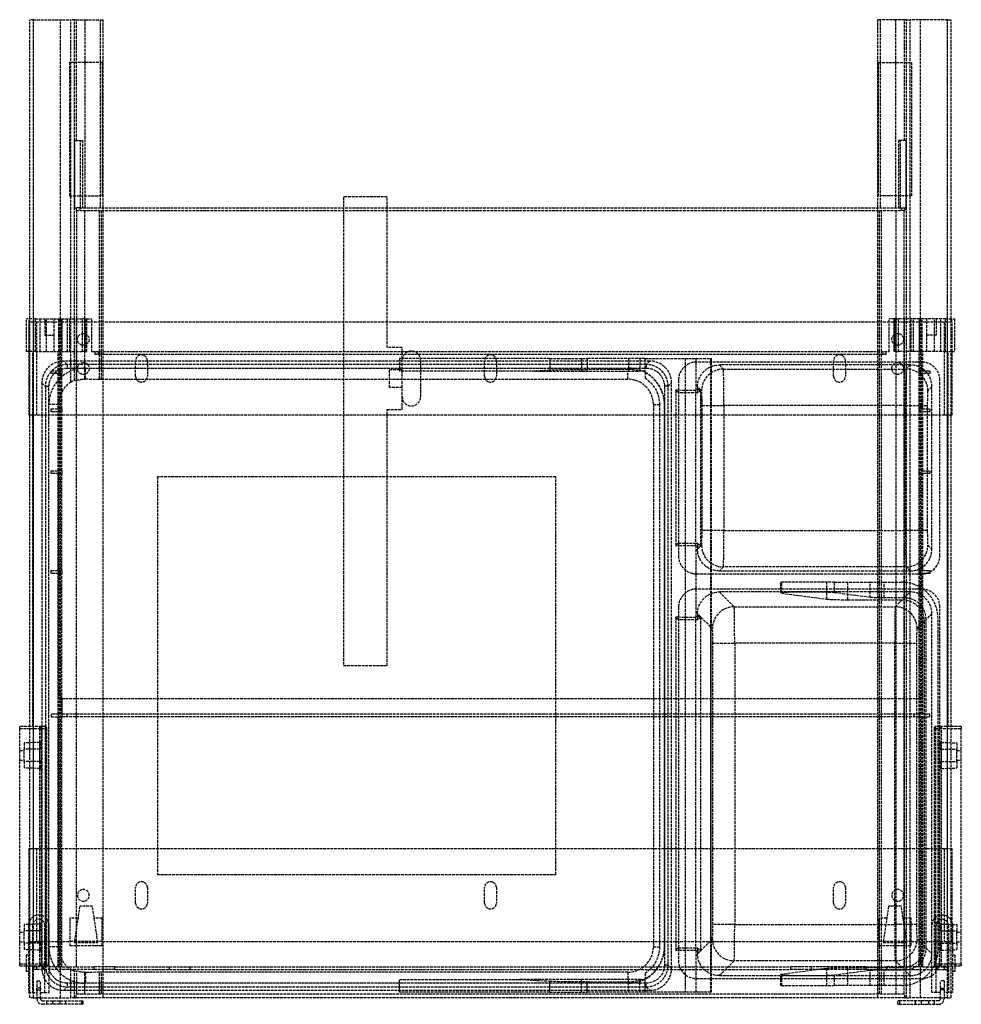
# Model space of a CAD drawing. Header units: millimetres. Extents: x -259 to 259, y -4 to 538.
import ezdxf

# ---------------------------------------------------------------- set-up
doc = ezdxf.new("R2010")
doc.units = ezdxf.units.MM
doc.header["$LTSCALE"] = 10
doc.linetypes.add('ALLCAD_Strich', pattern=[0.2, 0.15, -0.05])
doc.layers.add('BESCH_KONT_sich_schn_grun_2d', color=10, linetype='Continuous')

msp = doc.modelspace()

# ---------------------------------------------------------------- linework, layer by layer
at = {"layer": 'BESCH_KONT_sich_schn_grun_2d', "linetype": 'ALLCAD_Strich'}
for p, q in [((-251.4, 538.5), (-253.4, 538.5)), ((-253.4, 373.82), (-253.4, 538.5)), ((-251.5, 0), (-251.5, 538.5)), ((-251.4, 538.5), (-230.84, 538.5)), ((-251.4, 373.82), (-251.4, 538.5)), ((-236.5, 0), (-236.5, 538.5)), ((-230.84, 373.82), (-230.84, 538.5)), ((-228.84, 538.5), (-230.84, 538.5)), ((-228.84, 373.82), (-228.84, 538.5)), ((-228.84, 538.5), (-227.67, 538.5)), ((-227.67, 472), (-227.67, 538.5)), ((-227.67, 538.5), (-222.92, 538.5)), ((-222.92, 538.5), (-214.46, 538.5)), ((-222.92, 435), (-222.92, 538.5)), ((-214.46, 538.5), (-213.1, 538.5)), ((-214.46, 435), (-214.46, 538.5)), ((-213.1, 435), (-213.1, 538.5)), ((214.46, 538.5), (213.1, 538.5)), ((213.1, 435), (213.1, 538.5)), ((214.46, 435), (214.46, 538.5)), ((222.92, 538.5), (214.46, 538.5)), ((222.92, 435), (222.92, 538.5)), ((227.67, 538.5), (222.92, 538.5)), ((227.67, 472), (227.67, 538.5)), ((228.84, 538.5), (227.67, 538.5)), ((228.84, 538.5), (230.84, 538.5)), ((228.84, 373.82), (228.84, 538.5)), ((251.4, 538.5), (230.84, 538.5)), ((230.84, 373.82), (230.84, 538.5)), ((236.5, 0), (236.5, 538.5)), ((251.4, 373.82), (251.4, 538.5)), ((251.4, 538.5), (253.4, 538.5)), ((251.5, 0), (251.5, 538.5)), ((253.4, 373.82), (253.4, 538.5)), ((-231.6, 515), (-231.6, 441.5)), ((-213.4, 515), (-231.6, 515)), ((-213.4, 441.5), (-213.4, 515)), ((213.4, 441.5), (213.4, 515)), ((213.4, 515), (231.6, 515)), ((231.6, 515), (231.6, 441.5)), ((-228.61, 435), (-228.61, 472)), ((-228.61, 472), (-225.61, 472)), ((-225.61, 472), (-224.48, 472)), ((-225.61, 435), (-225.61, 472)), ((-224.48, 472), (-224.48, 435)), ((224.48, 472), (224.48, 435)), ((225.61, 472), (224.48, 472)), ((225.61, 435), (225.61, 472)), ((228.61, 472), (225.61, 472)), ((228.61, 435), (228.61, 472)), ((-231.6, 441.5), (-213.4, 441.5)), ((-56.8, 440.9), (-80.8, 440.9)), ((-80.8, 440.9), (-80.8, 435)), ((-56.8, 435), (-56.8, 440.9)), ((231.6, 441.5), (213.4, 441.5)), ((-228.61, 435), (-228, 435)), ((-226, 435), (-228, 435)), ((-228, 435), (-228, 433.5)), ((-226, 435), (226, 435)), ((-226, 435), (-226, 433.5)), ((-213.1, 0), (-213.1, 435)), ((-80.8, 435), (-80.8, 183)), ((-56.8, 358), (-56.8, 435)), ((213.1, 0), (213.1, 435)), ((226, 435), (228, 435)), ((226, 435), (226, 433.5)), ((228.61, 435), (228, 435)), ((228, 435), (228, 433.5)), ((-228, 433.5), (-226, 433.5)), ((-227.6, 373.82), (-227.6, 433.5)), ((-226, 433.5), (226, 433.5)), ((-223.26, 373.82), (-223.26, 433.5)), ((-215.06, 355.82), (-215.06, 433.5)), ((-214, 355.82), (-214, 433.5)), ((214, 355.82), (214, 433.5)), ((215.06, 355.82), (215.06, 433.5)), ((223.26, 373.82), (223.26, 433.5)), ((228, 433.5), (226, 433.5)), ((227.6, 373.82), (227.6, 433.5)), ((-250.27, 373.82), (-255.25, 373.82)), ((-255.25, 355.82), (-255.25, 373.82)), ((-251.5, 372), (-254, 372)), ((-254, 372), (-254, 355.82)), ((-253.76, 355.82), (-253.76, 373.82)), ((-253.4, 355.82), (-253.4, 373.82)), ((-249.5, 372), (-251.5, 372)), ((-251.4, 41.67), (-251.4, 373.82)), ((-250.27, 373.82), (-244.33, 373.82)), ((-250.27, 355.82), (-250.27, 373.82)), ((-249.5, 321), (-249.5, 372)), ((249.5, 372), (-249.5, 372)), ((-247.71, 355.82), (-247.71, 373.82)), ((-245.25, 373.82), (-245.25, 364.82)), ((-244.33, 373.82), (-237.46, 373.82)), ((-244.33, 355.82), (-244.33, 373.82)), ((-239.95, 364.82), (-239.95, 373.82)), ((-237.46, 373.82), (-236.09, 373.82)), ((-237.46, 355.82), (-237.46, 373.82)), ((-237.25, 355.82), (-237.25, 373.82)), ((-236.09, 373.82), (-224.4, 373.82)), ((-236.09, 355.82), (-236.09, 373.82)), ((-235.75, 373.82), (-235.75, 355.82)), ((-232.75, 355.82), (-232.75, 373.82)), ((-231.43, 355.82), (-231.43, 373.82)), ((-230.84, 339.05), (-230.84, 373.82)), ((-228.84, 340.1), (-228.84, 373.82)), ((-227.75, 355.82), (-227.75, 373.82)), ((-227.6, 339.97), (-227.6, 373.82)), ((-223.12, 373.82), (-224.4, 373.82)), ((-224.4, 355.82), (-224.4, 373.82)), ((-223.26, 340.71), (-223.26, 373.82)), ((-223.12, 373.82), (-222.09, 373.82)), ((-223.12, 355.82), (-223.12, 373.82)), ((-222.69, 355.82), (-222.69, 373.82)), ((-222.03, 373.82), (-222.09, 373.82)), ((-222.09, 355.82), (-222.09, 373.82)), ((-222.03, 373.82), (-219.25, 373.82)), ((-222.03, 355.82), (-222.03, 373.82)), ((-219.25, 355.82), (-219.25, 373.82)), ((222.03, 373.82), (219.25, 373.82)), ((219.25, 355.82), (219.25, 373.82)), ((222.03, 373.82), (222.09, 373.82)), ((222.03, 373.82), (222.03, 355.82)), ((223.12, 373.82), (222.09, 373.82)), ((222.09, 355.82), (222.09, 373.82)), ((222.69, 355.82), (222.69, 373.82)), ((223.12, 373.82), (224.4, 373.82)), ((223.12, 355.82), (223.12, 373.82)), ((223.26, 6.87), (223.26, 373.82)), ((236.09, 373.82), (224.4, 373.82)), ((224.4, 355.82), (224.4, 373.82)), ((227.6, 6.92), (227.6, 373.82)), ((227.75, 355.82), (227.75, 373.82)), ((228.84, 7.05), (228.84, 373.82)), ((230.84, 7.42), (230.84, 373.82)), ((231.43, 355.82), (231.43, 373.82)), ((232.75, 355.82), (232.75, 373.82)), ((235.75, 373.82), (235.75, 355.82)), ((237.46, 373.82), (236.09, 373.82)), ((236.09, 355.82), (236.09, 373.82)), ((237.25, 355.82), (237.25, 373.82)), ((244.33, 373.82), (237.46, 373.82)), ((237.46, 355.82), (237.46, 373.82)), ((239.95, 364.82), (239.95, 373.82)), ((250.27, 373.82), (244.33, 373.82)), ((244.33, 355.82), (244.33, 373.82)), ((245.25, 373.82), (245.25, 364.82)), ((247.71, 355.82), (247.71, 373.82)), ((251.5, 372), (249.5, 372)), ((249.5, 372), (249.5, 321)), ((250.27, 373.82), (255.25, 373.82)), ((250.27, 355.82), (250.27, 373.82)), ((251.4, 41.67), (251.4, 373.82)), ((254, 372), (251.5, 372)), ((253.4, 355.82), (253.4, 373.82)), ((253.76, 355.82), (253.76, 373.82)), ((254, 355.82), (254, 372)), ((255.25, 373.82), (255.25, 355.82)), ((-245.25, 364.82), (-239.95, 364.82)), ((-239.95, 355.82), (-239.95, 364.82)), ((245.25, 364.82), (239.95, 364.82)), ((239.95, 355.82), (239.95, 364.82)), ((-48.6, 358), (-56.8, 358)), ((-48.6, 324), (-48.6, 358)), ((-250.27, 355.82), (-255.25, 355.82)), ((-254, 355.82), (-254, 321)), ((-253.4, 149.4), (-253.4, 355.82)), ((-251.75, 149.4), (-251.75, 355.82)), ((-250.27, 355.82), (-244.33, 355.82)), ((-244.33, 355.82), (-237.46, 355.82)), ((-237.75, 345.22), (-237.75, 355.82)), ((-237.46, 355.82), (-236.09, 355.82)), ((-237.25, 345.22), (-237.25, 355.82)), ((-236.09, 355.82), (-224.4, 355.82)), ((-235.75, 345.22), (-235.75, 355.82)), ((-227.75, 164.72), (-227.75, 355.82)), ((-223.12, 355.82), (-224.4, 355.82)), ((-223.12, 355.82), (-222.09, 355.82)), ((-222.03, 355.82), (-222.09, 355.82)), ((-219.25, 355.82), (219.25, 355.82)), ((-217.75, 355.82), (-217.75, 354.32)), ((-217.75, 354.32), (217.75, 354.32)), ((-215.75, 355.82), (-215.75, 354.32)), ((-215.06, 340.69), (-215.06, 355.82)), ((-214, 340.6), (-214, 355.82)), ((214, 6.87), (214, 355.82)), ((215.06, 6.87), (215.06, 355.82)), ((215.75, 355.82), (215.75, 354.32)), ((217.75, 354.32), (217.75, 355.82)), ((222.03, 355.82), (222.09, 355.82)), ((223.12, 355.82), (222.09, 355.82)), ((223.12, 355.82), (224.4, 355.82)), ((236.09, 355.82), (224.4, 355.82)), ((227.75, 164.72), (227.75, 355.82)), ((235.75, 345.22), (235.75, 355.82)), ((237.46, 355.82), (236.09, 355.82)), ((237.25, 345.22), (237.25, 355.82)), ((244.33, 355.82), (237.46, 355.82)), ((237.75, 345.22), (237.75, 355.82)), ((250.27, 355.82), (244.33, 355.82)), ((250.27, 355.82), (255.25, 355.82)), ((251.75, 149.4), (251.75, 355.82)), ((253.4, 149.4), (253.4, 355.82)), ((254, 321), (254, 355.82)), ((-232.89, 348.69), (-234.81, 350.6)), ((87.61, 350.6), (-234.81, 350.6)), ((-232.89, 348.69), (-232.89, 346.69)), ((85.69, 348.69), (-232.89, 348.69)), ((-195.25, 342.25), (-195.25, 350.75)), ((-188.75, 350.75), (-188.75, 342.25)), ((-49.99, 352.07), (-49.99, 345.07)), ((32.61, 352.07), (-49.99, 352.07)), ((-38.4, 331), (-38.4, 351)), ((-3.25, 342.25), (-3.25, 350.75)), ((3.25, 350.75), (3.25, 342.25)), ((32.61, 352.07), (53.24, 352.07)), ((32.61, 352.07), (32.61, 345.5)), ((50.01, 352.07), (50.01, 345.07)), ((53.24, 352.07), (53.24, 345.84)), ((85.01, 352.07), (53.24, 352.07)), ((75.97, 352.07), (75.97, 345.07)), ((82.2, 352.07), (82.2, 345.07)), ((85.01, 344.29), (85.01, 352.07)), ((85.01, 352.07), (113.01, 352.07)), ((87.61, 350.6), (85.69, 348.69)), ((85.69, 348.69), (85.69, 346.69)), ((107.01, 352.07), (107.01, 3.17)), ((113.01, 352.07), (113.01, 334.39)), ((113.01, 352.07), (121.09, 352.07)), ((227.75, 350.03), (113.41, 350.03)), ((121.09, 352.07), (121.32, 352.07)), ((121.09, 352.07), (121.09, 204.3)), ((121.32, 352.07), (121.32, 204.06)), ((230.81, 348.43), (125.9, 348.43)), ((125.9, 348.43), (128.12, 346.2)), ((188.75, 342.25), (188.75, 350.75)), ((195.25, 350.75), (195.25, 342.25)), ((237.21, 350.03), (227.75, 350.03)), ((228.59, 346.2), (230.81, 348.43)), ((-241.75, 343.72), (-241.75, 345.22)), ((-241.75, 345.22), (-237.75, 345.22)), ((-237.75, 343.72), (-241.75, 343.72)), ((-235.75, 345.22), (-237.75, 345.22)), ((-237.75, 324.22), (-237.75, 343.72)), ((-237.75, 343.72), (-235.75, 343.72)), ((-237.25, 343.72), (-237.25, 345.22)), ((-237.25, 324.22), (-237.25, 343.72)), ((-235.75, 345.22), (-235.75, 343.72)), ((-235.75, 324.22), (-235.75, 343.72)), ((-232.89, 346.69), (85.69, 346.69)), ((-222.8, 346.75), (75.6, 346.75)), ((-222.8, 340.72), (-222.8, 346.75)), ((-55.6, 346), (-48.6, 346)), ((-55.6, 336), (-55.6, 346)), ((24.33, 345.07), (-49.99, 345.07)), ((32.61, 345.5), (24.33, 345.07)), ((24.33, 345.07), (75.6, 345.07)), ((75.6, 345.94), (53.24, 345.84)), ((75.6, 345.94), (75.6, 346.75)), ((75.6, 340.6), (75.6, 345.07)), ((85.01, 345.07), (81.41, 345.07)), ((128.12, 346.2), (228.59, 346.2)), ((235.75, 343.72), (235.75, 345.22)), ((237.75, 345.22), (235.75, 345.22)), ((235.75, 324.22), (235.75, 343.72)), ((235.75, 343.72), (237.75, 343.72)), ((237.25, 345.22), (237.25, 343.72)), ((237.25, 324.22), (237.25, 343.72)), ((237.75, 345.22), (241.75, 345.22)), ((241.75, 343.72), (237.75, 343.72)), ((237.75, 324.22), (237.75, 343.72)), ((241.75, 345.22), (241.75, 343.72)), ((-246.8, 338.61), (-244.89, 336.69)), ((-246.8, 338.61), (-246.8, 16.19)), ((-244.89, 336.69), (-242.89, 336.69)), ((-244.89, 336.69), (-244.89, 18.11)), ((-242.89, 18.11), (-242.89, 336.69)), ((-222.8, 340.72), (-215.06, 340.69)), ((-215.06, 340.69), (-214, 340.6)), ((-214, 340.6), (75.6, 340.6)), ((97.69, 336.69), (95.69, 336.69)), ((95.69, 336.69), (95.69, 18.11)), ((97.69, 336.69), (99.6, 338.61)), ((97.69, 18.11), (97.69, 336.69)), ((99.6, 16.19), (99.6, 338.61)), ((103.41, 340.03), (103.41, 243.43)), ((113.91, 336.43), (113.91, 333.03)), ((115.61, 334.73), (113.91, 336.43)), ((242.81, 336.43), (240.58, 334.21)), ((242.81, 247.02), (242.81, 336.43)), ((247.21, 243.43), (247.21, 340.03)), ((-48.6, 336), (-55.6, 336)), ((101.94, 334.49), (101.94, 248.96)), ((113.01, 334.39), (101.94, 334.49)), ((103.41, 333.03), (101.94, 334.49)), ((113.91, 333.03), (103.41, 333.03)), ((115.65, 334.77), (113.01, 334.77)), ((113.01, 249.06), (113.01, 334.39)), ((115.61, 334.73), (113.91, 333.03)), ((115.65, 248.76), (115.65, 334.69)), ((116.13, 334.21), (115.65, 334.69)), ((-242.95, 28.2), (-242.95, 326.6)), ((-237.62, 326.6), (-242.95, 326.6)), ((-237.62, 28.2), (-237.62, 326.6)), ((89.6, 326.6), (92.99, 326.6)), ((89.6, 326.6), (89.6, 28.2)), ((92.99, 326.6), (92.99, 28.2)), ((95.68, 326.6), (95.75, 326.6)), ((95.68, 28.2), (95.68, 326.6)), ((95.75, 326.6), (95.75, 28.2)), ((116.4, 257.24), (116.4, 326.21)), ((116.4, 326.21), (128.39, 326.21)), ((228.32, 326.21), (128.39, 326.21)), ((128.39, 326.21), (128.39, 257.24)), ((228.32, 326.21), (240.31, 326.21)), ((228.32, 257.24), (228.32, 326.21)), ((240.31, 326.21), (240.31, 257.24)), ((-254, 321), (-253.4, 321)), ((-253.4, 321), (-251.5, 321)), ((-251.5, 321), (-249.5, 321)), ((-249.5, 321), (249.5, 321)), ((-241.75, 322.72), (-241.75, 324.22)), ((-241.75, 324.22), (-237.75, 324.22)), ((-237.75, 322.72), (-241.75, 322.72)), ((-235.75, 324.22), (-237.75, 324.22)), ((-237.75, 290.22), (-237.75, 322.72)), ((-237.75, 322.72), (-235.75, 322.72)), ((-237.25, 322.72), (-237.25, 324.22)), ((-237.25, 290.22), (-237.25, 322.72)), ((-235.75, 324.22), (-235.75, 322.72)), ((-235.75, 290.22), (-235.75, 322.72)), ((-56.8, 183), (-56.8, 324)), ((-56.8, 324), (-48.6, 324)), ((235.75, 322.72), (235.75, 324.22)), ((237.75, 324.22), (235.75, 324.22)), ((235.75, 290.22), (235.75, 322.72)), ((235.75, 322.72), (237.75, 322.72)), ((237.25, 324.22), (237.25, 322.72)), ((237.25, 290.22), (237.25, 322.72)), ((237.75, 324.22), (241.75, 324.22)), ((241.75, 322.72), (237.75, 322.72)), ((237.75, 290.22), (237.75, 322.72)), ((241.75, 324.22), (241.75, 322.72)), ((249.5, 321), (251.5, 321)), ((251.5, 321), (253.4, 321)), ((253.4, 321), (254, 321)), ((-241.75, 288.72), (-241.75, 290.22)), ((-241.75, 290.22), (-237.75, 290.22)), ((-237.75, 288.72), (-241.75, 288.72)), ((-235.75, 290.22), (-237.75, 290.22)), ((-237.75, 235.22), (-237.75, 288.72)), ((-237.75, 288.72), (-235.75, 288.72)), ((-237.25, 288.72), (-237.25, 290.22)), ((-237.25, 235.22), (-237.25, 288.72)), ((-235.75, 290.22), (-235.75, 288.72)), ((-235.75, 235.22), (-235.75, 288.72)), ((235.75, 288.72), (235.75, 290.22)), ((237.75, 290.22), (235.75, 290.22)), ((235.75, 235.22), (235.75, 288.72)), ((235.75, 288.72), (237.75, 288.72)), ((237.25, 290.22), (237.25, 288.72)), ((237.25, 235.22), (237.25, 288.72)), ((237.75, 290.22), (241.75, 290.22)), ((241.75, 288.72), (237.75, 288.72)), ((237.75, 235.22), (237.75, 288.72)), ((241.75, 290.22), (241.75, 288.72)), ((35.91, 286.91), (-183.11, 286.91)), ((-183.11, 286.91), (-183.11, 67.89)), ((35.91, 67.89), (35.91, 286.91)), ((128.39, 257.24), (116.4, 257.24)), ((128.39, 257.24), (228.32, 257.24)), ((240.31, 257.24), (228.32, 257.24)), ((103.41, 250.43), (101.94, 248.96)), ((103.41, 250.43), (113.91, 250.43)), ((113.91, 250.43), (115.61, 248.72)), ((113.91, 250.43), (113.91, 247.02)), ((101.94, 248.96), (113.01, 249.06)), ((113.01, 249.06), (113.01, 209.44)), ((113.01, 248.68), (115.65, 248.68)), ((113.91, 247.02), (115.61, 248.72)), ((115.65, 248.76), (116.13, 249.24)), ((240.58, 249.24), (242.81, 247.02)), ((-241.75, 233.72), (-241.75, 235.22)), ((-241.75, 235.22), (-237.75, 235.22)), ((-237.75, 233.72), (-241.75, 233.72)), ((-235.75, 235.22), (-237.75, 235.22)), ((-237.75, 164.72), (-237.75, 233.72)), ((-237.75, 233.72), (-235.75, 233.72)), ((-237.25, 233.72), (-237.25, 235.22)), ((-237.25, 156.22), (-237.25, 233.72)), ((-235.75, 235.22), (-235.75, 233.72)), ((-235.75, 164.72), (-235.75, 233.72)), ((113.41, 233.43), (227.75, 233.43)), ((128.12, 237.25), (125.9, 235.03)), ((125.9, 235.03), (230.81, 235.03)), ((228.59, 237.25), (128.12, 237.25)), ((227.75, 233.43), (237.21, 233.43)), ((230.81, 235.03), (228.59, 237.25)), ((235.75, 233.72), (235.75, 235.22)), ((237.75, 235.22), (235.75, 235.22)), ((235.75, 164.72), (235.75, 233.72)), ((235.75, 233.72), (237.75, 233.72)), ((237.25, 235.22), (237.25, 233.72)), ((237.25, 156.22), (237.25, 233.72)), ((237.75, 235.22), (241.75, 235.22)), ((241.75, 233.72), (237.75, 233.72)), ((237.75, 164.72), (237.75, 233.72)), ((241.75, 235.22), (241.75, 233.72)), ((189.31, 228.87), (159.81, 228.87)), ((159.81, 222.92), (159.81, 228.87)), ((160.3, 222.78), (160.3, 228.87)), ((184.94, 219.53), (184.94, 228.87)), ((189.31, 228.87), (208.83, 228.87)), ((189.31, 223.05), (189.31, 228.87)), ((196.54, 219.21), (196.54, 228.87)), ((208.83, 228.87), (216.57, 228.87)), ((208.83, 220.47), (208.83, 228.87)), ((216.57, 228.87), (226.21, 228.87)), ((216.57, 220.26), (216.57, 228.87)), ((227.75, 225.07), (113.41, 225.07)), ((230.81, 223.47), (125.9, 223.47)), ((125.9, 223.47), (134.06, 215.31)), ((160.3, 222.78), (184.94, 219.53)), ((208.83, 220.47), (189.31, 223.05)), ((227.6, 220.26), (230.81, 223.47)), ((237.21, 225.07), (227.75, 225.07)), ((196.54, 219.21), (226.55, 219.21)), ((227.6, 220.26), (216.57, 220.26)), ((222.65, 215.31), (226.55, 219.21)), ((103.41, 215.07), (103.41, 20.67)), ((113.91, 211.48), (113.91, 208.07)), ((115.61, 209.78), (113.91, 211.48)), ((134.06, 215.31), (222.65, 215.31)), ((242.81, 211.48), (239.59, 208.27)), ((242.81, 24.27), (242.81, 211.48)), ((247.21, 20.67), (247.21, 215.07)), ((101.94, 209.54), (101.94, 26.21)), ((113.01, 209.44), (101.94, 209.54)), ((103.41, 208.07), (101.94, 209.54)), ((113.91, 208.07), (103.41, 208.07)), ((115.65, 209.82), (113.01, 209.82)), ((113.01, 26.31), (113.01, 209.44)), ((115.61, 209.78), (113.91, 208.07)), ((115.65, 26.01), (115.65, 209.74)), ((121.09, 204.3), (115.65, 209.74)), ((238.54, 207.22), (234.64, 203.32)), ((238.54, 207.22), (238.54, 28.53)), ((239.59, 27.48), (239.59, 208.27)), ((246.21, 26.87), (246.21, 208.87)), ((121.32, 204.06), (121.09, 204.3)), ((121.09, 204.3), (121.09, 31.45)), ((121.32, 31.69), (121.32, 204.06)), ((122.07, 203.32), (121.32, 204.06)), ((122.34, 40.42), (122.34, 195.33)), ((122.34, 195.33), (134.33, 195.33)), ((222.38, 195.33), (134.33, 195.33)), ((134.33, 195.33), (134.33, 40.42)), ((222.38, 195.33), (234.37, 195.33)), ((222.38, 40.42), (222.38, 195.33)), ((234.37, 195.33), (234.37, 40.42)), ((-80.8, 183), (-56.8, 183)), ((237.75, 164.72), (-237.75, 164.72)), ((-237.75, 156.22), (-237.75, 164.72)), ((-235.81, 164.72), (-235.81, 156.22)), ((-235.75, 156.22), (-235.75, 164.72)), ((-227.75, 156.22), (-227.75, 164.72)), ((227.75, 156.22), (227.75, 164.72)), ((235.75, 156.22), (235.75, 164.72)), ((235.81, 156.22), (235.81, 164.72)), ((237.75, 156.22), (237.75, 164.72)), ((-237.75, 156.22), (-241.75, 156.22)), ((-241.75, 156.22), (-241.75, 154.72)), ((-241.75, 154.72), (-237.75, 154.72)), ((-237.75, 156.22), (-237.25, 156.22)), ((237.75, 154.72), (-237.75, 154.72)), ((-237.75, 17.22), (-237.75, 154.72)), ((-235.81, 156.22), (-237.25, 156.22)), ((-237.25, 17.22), (-237.25, 154.72)), ((235.81, 156.22), (-235.81, 156.22)), ((-235.75, 156.22), (-235.75, 154.72)), ((-235.75, 17.22), (-235.75, 154.72)), ((-232.87, 154.72), (-232.87, 156.22)), ((-227.75, 154.72), (-227.75, 156.22)), ((-227.75, 17.22), (-227.75, 154.72)), ((227.75, 154.72), (227.75, 156.22)), ((227.75, 17.22), (227.75, 154.72)), ((232.87, 156.22), (232.87, 154.72)), ((235.75, 156.22), (235.75, 154.72)), ((235.75, 17.22), (235.75, 154.72)), ((237.25, 156.22), (235.81, 156.22)), ((237.25, 156.22), (237.75, 156.22)), ((237.25, 17.22), (237.25, 154.72)), ((241.75, 156.22), (237.75, 156.22)), ((237.75, 17.22), (237.75, 154.72)), ((237.75, 154.72), (241.75, 154.72)), ((241.75, 154.72), (241.75, 156.22)), ((-259, 148.4), (-259, 149.4)), ((-245, 149.4), (-259, 149.4)), ((-259, 148.4), (-245, 148.4)), ((-259, 18.6), (-259, 148.4)), ((-253.4, 3), (-253.4, 149.4)), ((-248, 18.6), (-248, 149.4)), ((-247, 18.6), (-247, 148.4)), ((-245, 149.4), (-245, 148.4)), ((-245, 148.4), (-244, 148.4)), ((-245, 148.4), (-245, 18.6)), ((-244, 18.6), (-244, 148.4)), ((244, 148.4), (244, 18.6)), ((244, 148.4), (245, 148.4)), ((259, 149.4), (245, 149.4)), ((245, 148.4), (245, 149.4)), ((245, 148.4), (259, 148.4)), ((245, 18.6), (245, 148.4)), ((247, 18.6), (247, 148.4)), ((248, 149.4), (248, 18.6)), ((253.4, 3), (253.4, 149.4)), ((259, 149.4), (259, 148.4)), ((259, 18.6), (259, 148.4)), ((-259, 136.15), (-256.5, 136.15)), ((-247.97, 140.7), (-256.5, 140.4)), ((-256.5, 140.4), (-256.5, 136.9)), ((-247.97, 136.9), (-256.5, 136.9)), ((-256.5, 130.1), (-256.5, 136.9)), ((-247.97, 140.7), (-247.97, 136.9)), ((-247, 136.9), (-247.97, 136.9)), ((-247.97, 130.1), (-247.97, 136.9)), ((247, 136.9), (247.97, 136.9)), ((247.97, 136.9), (247.97, 140.7)), ((247.97, 140.7), (256.5, 140.4)), ((247.97, 136.9), (247.97, 130.1)), ((247.97, 136.9), (256.5, 136.9)), ((256.5, 140.4), (256.5, 136.9)), ((256.5, 130.1), (256.5, 136.9)), ((256.5, 136.15), (259, 136.15)), ((-259, 130.85), (-256.5, 130.85)), ((-247.97, 130.1), (-256.5, 130.1)), ((-256.5, 130.1), (-256.5, 126.6)), ((-247, 130.1), (-247.97, 130.1)), ((-247.97, 130.1), (-247.97, 126.3)), ((247, 130.1), (247.97, 130.1)), ((247.97, 126.3), (247.97, 130.1)), ((247.97, 130.1), (256.5, 130.1)), ((256.5, 130.85), (259, 130.85)), ((256.5, 130.1), (256.5, 126.6)), ((-247.97, 126.3), (-256.5, 126.6)), ((247.97, 126.3), (256.5, 126.6)), ((-251.5, 82), (-254, 82)), ((-254, 82), (-254, 31)), ((-249.5, 82), (-251.5, 82)), ((249.5, 82), (-249.5, 82)), ((-249.5, 31), (-249.5, 82)), ((249.5, 82), (249.5, 31)), ((251.5, 82), (249.5, 82)), ((254, 82), (251.5, 82)), ((254, 31), (254, 82)), ((-183.11, 67.89), (35.91, 67.89)), ((-195.25, 52.25), (-195.25, 60.75)), ((-188.75, 60.75), (-188.75, 52.25)), ((-3.25, 52.25), (-3.25, 60.75)), ((3.25, 60.75), (3.25, 52.25)), ((188.75, 52.25), (188.75, 60.75)), ((195.25, 60.75), (195.25, 52.25)), ((-226, 50.5), (-229, 30.5)), ((-219, 50.5), (-226, 50.5)), ((-216, 30.5), (-219, 50.5)), ((219, 50.5), (216, 30.5)), ((226, 50.5), (219, 50.5)), ((229, 30.5), (226, 50.5)), ((-226.97, 44), (-231.4, 44)), ((-231.4, 44), (-231.4, 28.8)), ((-213.6, 44), (-218.02, 44)), ((-213.6, 28.8), (-213.6, 44)), ((218.03, 44), (213.6, 44)), ((213.6, 44), (213.6, 28.8)), ((231.4, 44), (226.98, 44)), ((231.4, 28.8), (231.4, 44)), ((-247.97, 40.7), (-256.5, 40.4)), ((-256.5, 40.4), (-256.5, 36.9)), ((-254.2, 39.9), (-254.2, 17.6)), ((-251.9, 39.9), (-251.9, 3)), ((-247.97, 40.7), (-247.97, 36.9)), ((-245.1, 3), (-245.1, 39.9)), ((-242.8, 7.25), (-242.8, 39.9)), ((134.33, 40.42), (122.34, 40.42)), ((134.33, 40.42), (222.38, 40.42)), ((234.37, 40.42), (222.38, 40.42)), ((242.8, 12.39), (242.8, 39.9)), ((245.1, 3), (245.1, 39.9)), ((247.97, 36.9), (247.97, 40.7)), ((247.97, 40.7), (256.5, 40.4)), ((251.9, 39.9), (251.9, 3)), ((254.2, 39.9), (254.2, 17.6)), ((256.5, 40.4), (256.5, 36.9)), ((-259, 36.15), (-256.5, 36.15)), ((-247.97, 36.9), (-256.5, 36.9)), ((-256.5, 30.1), (-256.5, 36.9)), ((-247, 36.9), (-247.97, 36.9)), ((-247.97, 30.1), (-247.97, 36.9)), ((247.97, 36.9), (247, 36.9)), ((247.97, 36.9), (247.97, 30.1)), ((247.97, 36.9), (256.5, 36.9)), ((256.5, 30.1), (256.5, 36.9)), ((256.5, 36.15), (259, 36.15)), ((-259, 30.85), (-256.5, 30.85)), ((-256.5, 30.1), (-256.5, 26.6)), ((-247.97, 30.1), (-256.5, 30.1)), ((-254, 31), (-251.5, 31)), ((-251.5, 31), (-249.5, 31)), ((-249.5, 31), (-231.4, 31)), ((-247, 30.1), (-247.97, 30.1)), ((-247.97, 30.1), (-247.97, 26.3)), ((-237.62, 28.2), (-242.95, 28.2)), ((-213.6, 31), (-231.4, 31)), ((-231.4, 28.8), (-213.6, 28.8)), ((-229, 30.5), (-216, 30.5)), ((-213.6, 31), (213.6, 31)), ((89.6, 28.2), (92.99, 28.2)), ((95.68, 28.2), (95.75, 28.2)), ((103.41, 27.67), (101.94, 26.21)), ((103.41, 27.67), (113.91, 27.67)), ((113.91, 27.67), (115.61, 25.97)), ((113.91, 27.67), (113.91, 24.27)), ((115.65, 26.01), (121.09, 31.45)), ((121.09, 31.45), (121.32, 31.69)), ((121.09, 31.45), (121.09, 10.67)), ((121.32, 31.69), (122.07, 32.43)), ((121.32, 31.69), (121.32, 10.67)), ((231.4, 31), (213.6, 31)), ((213.6, 28.8), (231.4, 28.8)), ((216, 30.5), (229, 30.5)), ((231.4, 31), (249.5, 31)), ((234.64, 32.43), (238.54, 28.53)), ((239.59, 27.48), (242.81, 24.27)), ((247, 30.1), (247.97, 30.1)), ((247.97, 26.3), (247.97, 30.1)), ((247.97, 30.1), (256.5, 30.1)), ((249.5, 31), (251.5, 31)), ((251.5, 31), (254, 31)), ((256.5, 30.85), (259, 30.85)), ((256.5, 30.1), (256.5, 26.6)), ((-247.97, 26.3), (-256.5, 26.6)), ((-255.4, 23.5), (-255.4, 19)), ((-254.2, 23.5), (-255.4, 23.5)), ((101.94, 26.21), (113.01, 26.31)), ((113.01, 26.31), (113.01, 10.68)), ((113.01, 25.93), (115.65, 25.93)), ((113.91, 24.27), (115.61, 25.97)), ((247.97, 26.3), (256.5, 26.6)), ((255.4, 23.5), (254.2, 23.5)), ((255.4, 23.5), (255.4, 19)), ((-259, 17.6), (-259, 18.6)), ((-245, 18.6), (-259, 18.6)), ((-259, 17.6), (-245, 17.6)), ((-255.4, 19), (-255.4, 17.6)), ((-255.4, 17.6), (-255.4, 14.5)), ((-254.2, 17.6), (-254.2, 3)), ((-251.75, 17.22), (-251.75, 17.6)), ((-251.75, 17.22), (-249.75, 17.22)), ((-251.75, 15.72), (-251.75, 17.22)), ((-249.75, 17.22), (-249.75, 15.72)), ((-237.75, 17.22), (-249.75, 17.22)), ((-248, 18.6), (-248, 17.6)), ((-244.89, 18.11), (-246.8, 16.19)), ((-245.75, 15.72), (-245.75, 17.22)), ((-244, 18.6), (-245, 18.6)), ((-245, 18.6), (-245, 17.6)), ((-244.89, 18.11), (-242.89, 18.11)), ((-237.75, 17.22), (-218.06, 17.22)), ((-218.06, 15.72), (-218.06, 17.22)), ((-206.58, 17.22), (-218.06, 17.22)), ((-206.58, 17.22), (-176.64, 17.22)), ((-206.58, 15.72), (-206.58, 17.22)), ((-176.64, 17.22), (-165.17, 17.22)), ((-176.64, 15.72), (-176.64, 17.22)), ((-165.17, 17.22), (165.17, 17.22)), ((-165.17, 15.72), (-165.17, 17.22)), ((97.69, 18.11), (95.69, 18.11)), ((99.6, 16.19), (97.69, 18.11)), ((134.06, 20.44), (125.9, 12.27)), ((222.65, 20.44), (134.06, 20.44)), ((176.64, 17.22), (165.17, 17.22)), ((165.17, 15.72), (165.17, 17.22)), ((176.64, 15.72), (176.64, 17.22)), ((206.58, 17.22), (176.64, 17.22)), ((196.54, 6.87), (196.54, 16.54)), ((226.55, 16.54), (196.54, 16.54)), ((206.58, 15.72), (206.58, 17.22)), ((206.58, 17.22), (218.06, 17.22)), ((218.06, 15.72), (218.06, 17.22)), ((237.75, 17.22), (218.06, 17.22)), ((226.55, 16.54), (222.65, 20.44)), ((237.75, 17.22), (249.75, 17.22)), ((245, 18.6), (244, 18.6)), ((245, 17.6), (245, 18.6)), ((259, 18.6), (245, 18.6)), ((245, 17.6), (259, 17.6)), ((245.75, 15.72), (245.75, 17.22)), ((248, 17.6), (248, 18.6)), ((249.75, 17.22), (251.75, 17.22)), ((249.75, 15.72), (249.75, 17.22)), ((251.75, 17.22), (251.75, 17.6)), ((251.75, 15.72), (251.75, 17.22)), ((254.2, 17.6), (254.2, 3)), ((255.4, 19), (255.4, 17.6)), ((255.4, 17.6), (255.4, 14.5)), ((259, 18.6), (259, 17.6)), ((-254.2, 14.5), (-255.4, 14.5)), ((-249.75, 15.72), (-251.75, 15.72)), ((-218.06, 15.72), (-249.75, 15.72)), ((-230.84, 4.2), (-230.84, 15.75)), ((-228.84, 4.2), (-228.84, 14.7)), ((-227.6, 4.2), (-227.6, 14.83)), ((-223.26, 4.2), (-223.26, 14.09)), ((-215.06, 14.11), (-222.8, 14.08)), ((-222.8, 14.08), (-222.8, 8.05)), ((-206.58, 15.72), (-218.06, 15.72)), ((-214, 14.2), (-215.06, 14.11)), ((-215.06, 4.2), (-215.06, 14.11)), ((75.6, 14.2), (-214, 14.2)), ((-214, 4.2), (-214, 14.2)), ((-206.58, 15.72), (-176.64, 15.72)), ((-176.64, 15.72), (-165.17, 15.72)), ((-165.17, 15.72), (165.17, 15.72)), ((75.6, 14.2), (75.6, 10.17)), ((125.9, 12.27), (230.81, 12.27)), ((159.81, 10.67), (159.81, 12.83)), ((184.94, 16.22), (160.3, 12.97)), ((160.3, 6.87), (160.3, 12.97)), ((176.64, 15.72), (165.17, 15.72)), ((206.58, 15.72), (176.64, 15.72)), ((184.94, 6.87), (184.94, 16.22)), ((189.31, 12.7), (208.83, 15.28)), ((189.31, 10.67), (189.31, 12.7)), ((206.58, 15.72), (218.06, 15.72)), ((208.83, 10.67), (208.83, 15.28)), ((216.57, 10.67), (216.57, 15.49)), ((216.57, 15.49), (227.6, 15.49)), ((218.06, 15.72), (249.75, 15.72)), ((230.81, 12.27), (227.6, 15.49)), ((242.8, 3), (242.8, 12.39)), ((249.75, 15.72), (251.75, 15.72)), ((255.4, 14.5), (254.2, 14.5)), ((-249.5, 9.5), (-249.5, 5.38)), ((-249.5, 9.5), (-247.5, 9.5)), ((-247.5, 5.38), (-247.5, 9.5)), ((-242.8, 3), (-242.8, 7.25)), ((-234.81, 4.2), (-232.89, 6.11)), ((-232.89, 8.11), (-232.89, 6.11)), ((85.69, 8.11), (-232.89, 8.11)), ((-232.89, 6.11), (85.69, 6.11)), ((75.6, 8.05), (-222.8, 8.05)), ((-49.99, 10.17), (15.56, 10.17)), ((-49.99, 4.2), (-49.99, 10.17)), ((75.6, 10.17), (15.56, 10.17)), ((15.56, 10.17), (32.61, 9.3)), ((32.61, 4.2), (32.61, 9.3)), ((50.01, 3.17), (50.01, 10.17)), ((53.24, 8.96), (75.6, 8.86)), ((53.24, 4.2), (53.24, 8.96)), ((75.6, 8.86), (75.6, 8.05)), ((75.97, 3.17), (75.97, 10.17)), ((82.2, 3.17), (82.2, 10.17)), ((82.7, 10.17), (85.01, 10.17)), ((85.01, 4.2), (85.01, 10.51)), ((85.69, 6.11), (85.69, 8.11)), ((85.69, 6.11), (87.61, 4.2)), ((113.01, 10.68), (113.01, 3.17)), ((113.41, 10.67), (237.21, 10.67)), ((121.09, 10.67), (121.09, 3.17)), ((121.32, 10.67), (121.32, 3.17)), ((159.81, 6.87), (159.81, 10.67)), ((159.81, 6.87), (189.31, 6.87)), ((189.31, 6.87), (189.31, 10.67)), ((208.83, 6.87), (189.31, 6.87)), ((208.83, 6.87), (208.83, 10.67)), ((216.57, 6.87), (208.83, 6.87)), ((214, 2.3), (214, 6.87)), ((215.06, 2.3), (215.06, 6.87)), ((216.57, 6.87), (216.57, 10.67)), ((226.21, 6.87), (216.57, 6.87)), ((223.26, 2.3), (223.26, 6.87)), ((227.6, 2.3), (227.6, 6.92)), ((228.84, 0), (228.84, 7.05)), ((230.84, 0), (230.84, 7.42)), ((247.5, 5.38), (247.5, 9.5)), ((249.5, 9.5), (247.5, 9.5)), ((249.5, 9.5), (249.5, 5.38)), ((-254.2, 3), (-249.5, 3)), ((-253.4, 0), (-253.4, 3)), ((-251.4, 0), (-253.4, 0)), ((-251.4, 0), (-251.4, 3)), ((-251.4, 0), (-249.5, 0)), ((-247.5, 5.38), (-249.5, 5.38)), ((-249.5, 4.38), (-249.5, 5.38)), ((-249.5, 4.38), (-247.5, 4.38)), ((-249.5, 4.38), (-249.5, -0.5)), ((-247.5, 0), (-249.5, 0)), ((-247.5, 5.38), (-247.5, 4.38)), ((-247.5, -0.5), (-247.5, 4.38)), ((-247.5, 3), (-242.8, 3)), ((-247.5, 0), (-230.84, 0)), ((-244.01, 0), (-244.01, -0.01)), ((-244.01, 0), (-244.01, -0.01)), ((-244.01, 0), (-244.01, -0.01)), ((-244.01, 0), (-244.01, -0.01)), ((-244.01, 0), (-244.01, -0.01)), ((-244.01, 0), (-244.01, -0.01)), ((-244.01, 0), (-244.01, -0.01)), ((-244, 0), (-244, -0.01)), ((-244, 0), (-244, -0.01)), ((-244, 0), (-244, -0.01)), ((-244, 0), (-244, -0.01)), ((-244, 0), (-244, -0.01)), ((-244, -0.01), (-244, 0)), ((-244, 0), (-244, -0.01)), ((-244, 0), (-244, -0.01)), ((-244, 0), (-244, -0.01)), ((-243.99, 0), (-243.99, -0.01)), ((-243.99, 0), (-243.99, -0.01)), ((-243.99, 0), (-243.99, -0.01)), ((-243.99, 0), (-243.99, -0.01)), ((-243.99, 0), (-243.99, -0.01)), ((-243.99, 0), (-243.99, -0.01)), ((-243.99, 0), (-243.99, -0.01)), ((-234.81, 4.2), (87.61, 4.2)), ((-230.84, 0), (-230.84, 4.2)), ((-228.84, 0), (-230.84, 0)), ((-228.84, 0), (-228.84, 4.2)), ((-228.84, 0), (-227.86, 0)), ((-227.86, 2.3), (227.86, 2.3)), ((-227.86, 0), (-227.86, 2.3)), ((227.86, 0), (-227.86, 0)), ((-227.6, 2.3), (-227.6, 4.2)), ((-223.26, 2.3), (-223.26, 4.2)), ((-215.06, 2.3), (-215.06, 4.2)), ((-214, 2.3), (-214, 4.2)), ((-49.99, 3.17), (-49.99, 4.2)), ((32.61, 3.17), (-49.99, 3.17)), ((32.61, 3.17), (32.61, 4.2)), ((32.61, 3.17), (53.24, 3.17)), ((53.24, 3.17), (53.24, 4.2)), ((85.01, 3.17), (53.24, 3.17)), ((85.01, 3.17), (85.01, 4.2)), ((113.01, 3.17), (85.01, 3.17)), ((121.09, 3.17), (113.01, 3.17)), ((121.32, 3.17), (121.09, 3.17)), ((227.86, 0), (227.86, 2.3)), ((228.84, 0), (227.86, 0)), ((228.84, 0), (230.84, 0)), ((247.5, 0), (230.84, 0)), ((247.5, 3), (242.8, 3)), ((247.5, 5.38), (247.5, 4.38)), ((247.5, 5.38), (249.5, 5.38)), ((249.5, 4.38), (247.5, 4.38)), ((247.5, -0.5), (247.5, 4.38)), ((247.5, 0), (249.5, 0)), ((249.5, 4.38), (249.5, 5.38)), ((249.5, 4.38), (249.5, -0.5)), ((254.2, 3), (249.5, 3)), ((251.4, 0), (249.5, 0)), ((251.4, 0), (251.4, 3)), ((251.4, 0), (253.4, 0)), ((253.4, 0), (253.4, 3)), ((-246.5, -1.5), (-225, -1.5)), ((-225, -3.5), (-246.5, -3.5)), ((-244.2, -1.5), (-244.2, -3.5)), ((-244.01, -0.01), (-244, -0.01)), ((-244.01, -0.01), (-244.01, -0.01)), ((-244.01, -0.01), (-244.01, -0.01)), ((-244, -0.01), (-244, -0.01)), ((-244, -0.01), (-244, -0.01)), ((-243.99, -0.01), (-244, -0.01)), ((-243.99, -0.01), (-243.99, -0.01)), ((-243.99, -0.01), (-243.99, -0.01)), ((-241, -1.5), (-241, -3.5)), ((-237, -1.5), (-237, -3.5)), ((-233.8, -1.5), (-233.8, -3.5)), ((-225, -1.5), (-224, -1.5)), ((-225, -1.5), (-225, -3.5)), ((-224, -3.5), (-225, -3.5)), ((-224, -3.5), (-224, -1.5)), ((224, -3.5), (224, -1.5)), ((225, -1.5), (224, -1.5)), ((224, -3.5), (225, -3.5)), ((246.5, -1.5), (225, -1.5)), ((225, -1.5), (225, -3.5)), ((225, -3.5), (246.5, -3.5)), ((233.8, -3.5), (233.8, -1.5)), ((237, -1.5), (237, -3.5)), ((241, -1.5), (241, -3.5)), ((244.2, -3.5), (244.2, -1.5))]:
    msp.add_line(p, q, dxfattribs=at)
for centre in [(-224, 362.5), (224, 362.5), (-224, 346.5), (224, 346.5)]:
    msp.add_circle(centre, 3.25, dxfattribs=at)
for centre, radius, start, end in [((-192, 350.75), 3.25, 0, 180), ((-43.5, 351), 5.1, 0, 180), ((0, 350.75), 3.25, 0, 180), ((192, 350.75), 3.25, 0, 180), ((113.41, 340.03), 10, 90, 180), ((237.21, 340.03), 10, 0, 90), ((-222.8, 326.6), 20.15, 90, 180), ((-192, 342.25), 3.25, 180, 0), ((0, 342.25), 3.25, 180, 0), ((75.6, 326.6), 20.15, 0, 90), ((192, 342.25), 3.25, 180, 0), ((-222.8, 326.6), 14.82, 122.8314, 180), ((75.6, 326.6), 14, 0, 90), ((-43.5, 331), 5.1, 180, 0), ((113.41, 243.43), 10, 180, 270), ((237.21, 243.43), 10, 297.032, 0), ((237.21, 243.43), 10, 270, 283.9486), ((237.21, 243.43), 10, 283.9486, 297.032), ((226.21, 208.87), 20, 0, 90), ((113.41, 215.07), 10, 90, 180), ((237.21, 215.07), 10, 0, 90), ((-248, 148.4), 1, 0, 90), ((-245, 148.4), 1, 0, 90), ((245, 148.4), 1, 90, 180), ((248, 148.4), 1, 90, 180), ((-248, 141.7), 1, 272, 360), ((248, 141.7), 1, 180, 268), ((-248, 125.3), 1, 0, 88), ((248, 125.3), 1, 92, 180), ((-224, 56.5), 3.25, 0, 180), ((-192, 60.75), 3.25, 0, 180), ((0, 60.75), 3.25, 0, 180), ((192, 60.75), 3.25, 0, 180), ((224, 56.5), 3.25, 0, 180), ((-224, 56.5), 3.25, 180, 0), ((224, 56.5), 3.25, 180, 0), ((-192, 52.25), 3.25, 180, 0), ((0, 52.25), 3.25, 180, 0), ((192, 52.25), 3.25, 180, 0), ((-248.5, 39.9), 5.7, 0, 180), ((248.5, 39.9), 5.7, 0, 180), ((-248.5, 39.9), 3.4, 0, 180), ((-248, 41.7), 1, 272, 0), ((248.5, 39.9), 3.4, 0, 180), ((248, 41.7), 1, 180, 268), ((-222.8, 28.2), 20.15, 180, 270), ((-222.8, 28.2), 14.82, 180, 237.1686), ((75.6, 28.2), 20.15, 270, 0), ((75.6, 28.2), 14, 270, 0), ((-248, 25.3), 1, 0, 88), ((226.21, 26.87), 20, 306.0486, 0), ((248, 25.3), 1, 92, 180), ((-248, 18.6), 1, 270, 0), ((-245, 18.6), 1, 270, 0), ((113.41, 20.67), 10, 180, 209.7019), ((245, 18.6), 1, 180, 270), ((237.21, 20.67), 10, 330.2981, 0), ((248, 18.6), 1, 180, 270), ((113.41, 20.67), 10, 209.7019, 270), ((237.21, 20.67), 10, 270, 330.2981), ((226.21, 26.87), 20, 270, 306.0486), ((-246.5, -0.5), 3, 180, 270), ((-246.5, -0.5), 1, 180, 270), ((246.5, -0.5), 3, 270, 0), ((246.5, -0.5), 1, 270, 0)]:
    msp.add_arc(centre, radius, start, end, dxfattribs=at)
for centre, major_axis, ratio, start_param, end_param in [((-234.79, 338.59), (-8.5, 8.5), 0.998783, -0.784789, 0.784789), ((-232.88, 336.68), (-8.49, 8.49), 0.999188, -0.784789, -0.005353), ((85.68, 336.68), (8.49, 8.49), 0.999188, -0.784789, 0.784789), ((87.59, 338.59), (8.5, 8.5), 0.998783, -0.784789, 0.784789), ((230.8, 336.42), (8.5, 8.5), 0.998783, -0.784789, 0.784789), ((-232.88, 336.68), (-8.49, 8.49), 0.999188, 0.04527, 0.784789), ((-232.88, 336.68), (-8.49, 8.49), 0.999188, -0.005353, 0.04527), ((61.01, 345.33), (30, 0), 0.017455, -4.45059, -3.469676), ((75.69, 326.6), (19.34, 0), 0.999989, 1.27041, 1.575473), ((75.69, 326.6), (19.99, 0), 0.999989, 0, 1.086212), ((128.12, 334.21), (-8.49, -8.49), 0.998783, -2.355586, -0.786007), ((128.11, 326.21), (0, -20), 0.013968, 1.570796, 3.106686), ((228.6, 326.21), (0, 20), 0.013968, 0.034907, 1.570796), ((228.59, 334.21), (-8.49, 8.49), 0.998783, -2.355586, -0.786007), ((127.61, 334.72), (-13.36, -3.15), 0.382382, -0.560877, -0.553818), ((116.12, 326.21), (0, 8), 0.034921, -1.570796, -0.034907), ((240.59, 326.21), (0, -8), 0.034921, -3.106686, -1.570796), ((116.12, 257.24), (0, 8), 0.034921, -3.106686, -1.570796), ((128.11, 257.24), (0, -20), 0.013968, 0.034907, 1.570796), ((228.6, 257.24), (0, 20), 0.013968, 1.570796, 3.106686), ((240.59, 257.24), (0, -8), 0.034921, -1.570796, -0.034907), ((127.61, 248.73), (13.36, -3.15), 0.382382, -2.587775, -2.580715), ((128.12, 249.24), (8.49, -8.49), 0.998783, -2.355586, -0.786007), ((228.59, 249.24), (8.49, 8.49), 0.998783, -2.355586, -0.786007), ((230.8, 247.03), (8.5, -8.5), 0.998783, -0.784789, 0.784789), ((174.81, 222.92), (15, 0), 0.034921, 0.25837, 3.399962), ((230.8, 211.47), (8.5, 8.5), 0.998783, -0.784789, 0.784789), ((196.54, 219.63), (12, 0), 0.034921, -2.883223, -1.570796), ((227.59, 208.25), (8.5, 8.5), 0.998783, -0.784789, 0.784789), ((134.06, 203.32), (-8.49, -8.49), 0.998783, -2.355586, -0.786007), ((134.05, 195.33), (0, -20), 0.013968, 1.570796, 3.106686), ((222.66, 195.33), (0, 20), 0.013968, 0.034907, 1.570796), ((222.65, 203.32), (-8.49, 8.49), 0.998783, -2.355586, -0.786007), ((127.61, 209.77), (-13.36, -3.15), 0.382382, -0.560877, -0.553818), ((122.06, 195.33), (0, 8), 0.034921, -1.570796, -0.034907), ((234.65, 195.33), (0, -8), 0.034921, -3.106686, -1.570796), ((122.06, 40.42), (0, 8), 0.034921, -3.106686, -1.570796), ((134.05, 40.42), (0, -20), 0.013968, 0.034907, 1.570796), ((222.66, 40.42), (0, 20), 0.013968, 1.570796, 3.106686), ((234.65, 40.42), (0, -8), 0.034921, -1.570796, -0.034907), ((75.69, 28.2), (19.99, 0), 0.999989, -1.086212, 0), ((134.06, 32.43), (8.49, -8.49), 0.998783, -2.355586, -0.786007), ((222.65, 32.43), (8.49, 8.49), 0.998783, -2.355586, -0.786007), ((227.59, 27.49), (8.5, -8.5), 0.998783, -0.784789, 0.784789), ((127.61, 25.98), (13.36, -3.15), 0.382382, -2.587775, -2.580715), ((230.8, 24.28), (8.5, -8.5), 0.998783, -0.784789, 0.784789), ((-232.88, 18.12), (-8.49, -8.49), 0.999188, -0.784789, -0.584744), ((85.68, 18.12), (8.49, -8.49), 0.999188, 0.584744, 0.784789), ((196.54, 16.12), (-12, 0), 0.034921, -1.570796, -0.25837), ((-234.79, 16.21), (-8.5, -8.5), 0.998783, -0.784789, -0.745499), ((-234.79, 16.21), (-8.5, -8.5), 0.998783, -0.745499, 0.784789), ((-232.88, 18.12), (-8.49, -8.49), 0.999188, -0.584744, 0.784789), ((85.68, 18.12), (8.49, -8.49), 0.999188, -0.784789, 0.584744), ((87.59, 16.21), (8.5, -8.5), 0.998783, -0.784789, 0.745499), ((87.59, 16.21), (8.5, -8.5), 0.998783, 0.745499, 0.784789), ((174.81, 12.83), (-15, 0), 0.034921, -0.25837, 2.883223), ((61.01, 9.47), (30, 0), 0.017455, -2.813509, -1.832596), ((75.69, 28.2), (19.34, 0), 0.999989, -1.575473, -1.199805)]:
    msp.add_ellipse(centre, major_axis=major_axis, ratio=ratio, start_param=start_param, end_param=end_param, dxfattribs=at)
at = {"layer": 'BESCH_KONT_sich_schn_grun_2d', "linetype": 'ALLCAD_Strich', "extrusion": (0, 0, -1)}
for centre, major_axis, ratio, start_param, end_param in [((125.91, 336.42), (8.5, -8.5), 0.998783, -3.926382, -2.356803), ((-232.88, 336.68), (-7.08, 7.08), 0.998783, -0.784789, -0.005952), ((-232.88, 336.68), (-7.08, 7.08), 0.998783, -0.005952, 0.236135), ((-232.88, 336.68), (-7.08, 7.08), 0.998783, 0.236135, 0.784789), ((85.68, 336.68), (7.08, 7.08), 0.998783, -0.784789, 0.784789), ((-230, 326.6), (-15.33, 0), 0.883014, 1.646443, 1.727724), ((-222.85, 326.6), (-14.12, 0), 0.999993, 1.54172, 1.574507), ((75.52, 326.6), (17.47, 0), 0.999989, -0.996651, 0), ((127.66, 334.67), (-8.5, 8.5), 0.998783, -0.784789, -0.777729), ((125.91, 247.03), (8.5, 8.5), 0.998783, -3.926382, -2.356803), ((127.66, 248.78), (-8.5, -8.5), 0.998783, 0.777729, 0.784789), ((125.91, 211.47), (8.5, -8.5), 0.998783, 2.356803, 3.926382), ((216.57, 220.54), (8, 0), 0.034921, -4.712389, -3.399962), ((226.54, 207.21), (8.5, 8.5), 0.998783, -0.784789, 0.784789), ((127.66, 209.72), (-8.5, 8.5), 0.998783, -0.784789, -0.777729), ((75.52, 28.2), (17.47, 0), 0.999989, 0, 0.996651), ((226.54, 28.54), (8.5, -8.5), 0.998783, -0.784789, 0.784789), ((125.91, 24.28), (8.5, 8.5), 0.998783, 2.356803, 3.926382), ((127.66, 26.03), (-8.5, -8.5), 0.998783, 0.777729, 0.784789), ((-232.88, 18.12), (-7.08, -7.08), 0.998783, 0.544052, 0.784789), ((85.68, 18.12), (7.08, -7.08), 0.998783, -0.784789, -0.544052), ((-232.88, 18.12), (-7.08, -7.08), 0.998783, -0.784789, 0.544052), ((-230, 28.2), (-15.33, 0), 0.883014, -1.727724, -1.646443), ((-222.85, 28.2), (-14.12, 0), 0.999993, -1.574507, -1.54172), ((85.68, 18.12), (7.08, -7.08), 0.998783, -0.544052, 0.784789), ((216.57, 15.21), (-8, 0), 0.034921, 0.25837, 1.570796)]:
    msp.add_ellipse(centre, major_axis=major_axis, ratio=ratio, start_param=start_param, end_param=end_param, dxfattribs=at)
at = {"layer": 'BESCH_KONT_sich_schn_grun_2d', "linetype": 'ALLCAD_Strich'}
for points, weights in [([(75.6, 345.07), (78.44, 345.07), (81.41, 345.07)], [1.02462317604, 1.02462317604, 1.00044392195]), ([(85.01, 344.29), (85.01, 342.67), (85.01, 341.27)], [1, 1.00326844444, 1]), ([(85.01, 13.53), (85.01, 12.13), (85.01, 10.51)], [1, 1.00326844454, 1]), ([(82.7, 10.17), (79.02, 10.17), (75.6, 10.17)], [1.00028797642, 1.03771328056, 1.03771328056])]:
    msp.add_rational_spline(points, weights, degree=2, dxfattribs=at)
for points, knots in [([(-230.84, 339.05), (-230.6, 339.2), (-230.35, 339.36), (-229.86, 339.63), (-229.62, 339.75), (-229.26, 339.93), (-229.1, 340), (-228.9, 340.08), (-228.85, 340.1), (-228.84, 340.1)], [1.0093015, 1.0093015, 1.0093015, 1.0093015, 1.0917582, 1.0917582, 1.1764692, 1.1764692, 1.2535778, 1.2535778, 1.3247026, 1.3247026, 1.3247026, 1.3247026]), ([(-227.6, 339.97), (-227.58, 339.97), (-227.43, 340.01), (-226.89, 340.16), (-226.47, 340.28), (-225.5, 340.48), (-224.89, 340.59), (-223.91, 340.68), (-223.59, 340.7), (-223.26, 340.71)], [1.6987157, 1.6987157, 1.6987157, 1.6987157, 1.8889051, 1.8889051, 2.0961509, 2.0961509, 2.3026442, 2.3026442, 2.3977906, 2.3977906, 2.3977906, 2.3977906]), ([(-228.84, 14.7), (-228.85, 14.7), (-228.9, 14.72), (-229.1, 14.8), (-229.26, 14.87), (-229.62, 15.05), (-229.86, 15.17), (-230.35, 15.44), (-230.6, 15.6), (-230.84, 15.75)], [0.0059839, 0.0059839, 0.0059839, 0.0059839, 0.0771087, 0.0771087, 0.1542173, 0.1542173, 0.2389283, 0.2389283, 0.321385, 0.321385, 0.321385, 0.321385]), ([(-223.26, 14.09), (-223.59, 14.1), (-223.91, 14.12), (-224.89, 14.21), (-225.5, 14.32), (-226.47, 14.52), (-226.89, 14.64), (-227.43, 14.79), (-227.58, 14.83), (-227.6, 14.83)], [0.9458092, 0.9458092, 0.9458092, 0.9458092, 1.0409556, 1.0409556, 1.2474489, 1.2474489, 1.4546947, 1.4546947, 1.6448841, 1.6448841, 1.6448841, 1.6448841])]:
    msp.add_open_spline(points, degree=3, knots=knots, dxfattribs=at)

doc.saveas('drawing.dxf')
